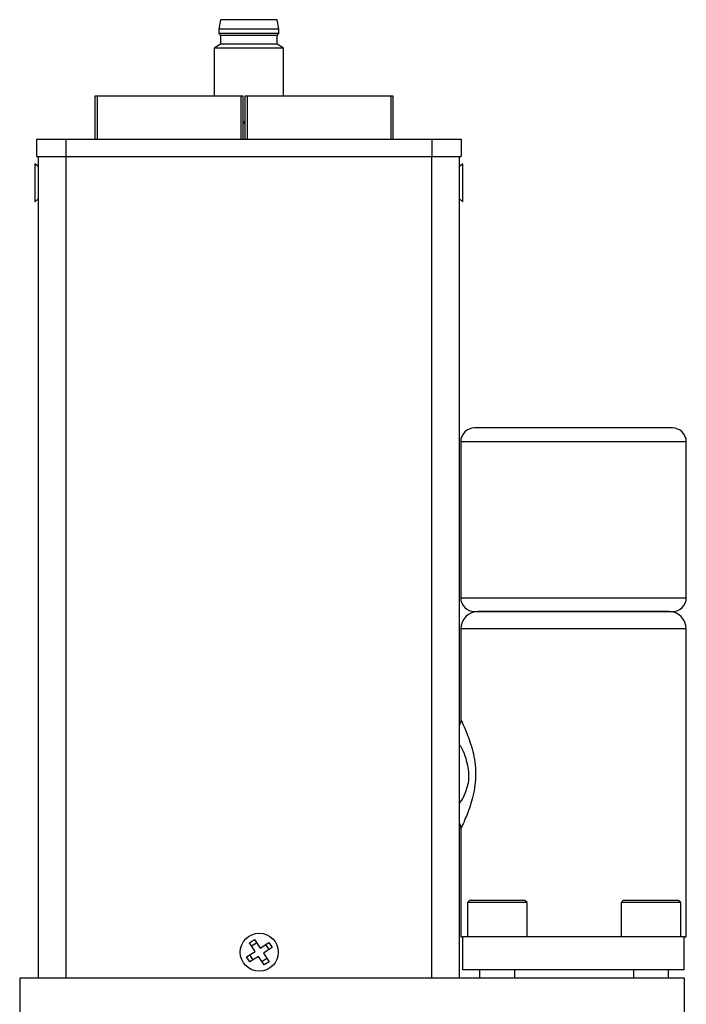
# Model space of a CAD drawing. Header units: inches. Extents: x 8.9 to 30.3, y 2.4 to 19.7.
# Tile 3 of 11: x 14.8 to 17.8, y 7.9 to 12.3. Entities that reach past the tile are written whole.
import ezdxf

# ---------------------------------------------------------------- set-up
doc = ezdxf.new("R2010")
doc.units = ezdxf.units.IN
doc.header["$MEASUREMENT"] = 0

msp = doc.modelspace()

# ---------------------------------------------------------------- linework, layer by layer
at = {"color": 7, "linetype": 'Continuous', "lineweight": 25}
for p, q in [((15.6731, 12.33), (15.666, 12.2878)), ((15.9306, 12.33), (15.6731, 12.33)), ((15.9377, 12.2878), (15.9306, 12.33)), ((15.666, 12.2878), (15.666, 12.2681)), ((15.9377, 12.2878), (15.666, 12.2878)), ((15.9377, 12.2681), (15.9377, 12.2878)), ((15.666, 12.2681), (15.6739, 12.2582)), ((15.8019, 12.2681), (15.666, 12.2681)), ((15.6739, 12.2582), (15.6739, 12.2189)), ((15.9298, 12.2582), (15.6739, 12.2582)), ((15.9377, 12.2681), (15.8019, 12.2681)), ((15.9298, 12.2582), (15.9377, 12.2681)), ((15.9298, 12.2189), (15.9298, 12.2582)), ((15.6739, 12.2189), (15.6444, 12.2018)), ((15.6444, 12.2018), (15.6444, 11.9838)), ((15.9593, 12.2018), (15.6444, 12.2018)), ((15.9298, 12.2189), (15.6739, 12.2189)), ((15.9593, 12.2018), (15.9298, 12.2189)), ((15.9593, 11.9838), (15.9593, 12.2018)), ((15.1058, 11.9838), (15.1058, 11.7897)), ((15.7668, 11.9838), (15.1158, 11.9838)), ((15.7768, 11.9838), (15.7668, 11.9838)), ((15.7768, 11.7897), (15.7768, 11.9838)), ((15.7838, 11.9838), (15.7838, 11.7897)), ((16.4448, 11.9838), (15.7938, 11.9838)), ((16.4548, 11.9838), (16.4448, 11.9838)), ((16.4548, 11.7897), (16.4548, 11.9838)), ((15.7838, 11.8685), (15.7768, 11.8685)), ((15.7838, 11.8612), (15.7768, 11.8601)), ((14.8412, 11.7897), (14.8412, 11.711)), ((14.8412, 11.7897), (14.9751, 11.7897)), ((14.9751, 11.7897), (14.9751, 11.711)), ((14.9751, 11.7897), (16.6286, 11.7897)), ((14.9995, 11.7917), (14.9995, 11.7897)), ((15.0348, 11.7897), (15.0348, 11.7917)), ((16.1325, 11.7897), (16.1325, 11.7917)), ((16.6286, 11.7897), (16.6286, 11.711)), ((16.6286, 11.7897), (16.7625, 11.7897)), ((16.7625, 11.7897), (16.7625, 11.711)), ((14.8412, 11.711), (14.9751, 11.711)), ((14.8488, 11.711), (14.8488, 7.9965)), ((14.9738, 11.711), (14.9738, 7.9965)), ((14.9751, 11.711), (16.6286, 11.711)), ((16.6286, 11.711), (16.7625, 11.711)), ((16.6298, 7.9965), (16.6298, 11.711)), ((16.7548, 7.9965), (16.7548, 11.711)), ((14.8488, 11.6662), (14.8338, 11.6789)), ((14.8338, 11.6789), (14.8338, 11.5069)), ((16.7698, 11.6789), (16.7548, 11.6662)), ((16.7698, 11.5069), (16.7698, 11.6789)), ((14.8338, 11.5069), (14.8488, 11.5196)), ((16.7548, 11.5196), (16.7698, 11.5069)), ((17.7173, 10.4845), (16.8223, 10.4845)), ((16.7598, 10.422), (16.7598, 9.717)), ((17.7798, 9.717), (17.7798, 10.422)), ((16.8223, 9.6545), (17.7173, 9.6545)), ((17.7011, 9.6545), (16.8386, 9.6545)), ((16.7598, 9.5757), (16.7598, 9.1656)), ((17.7798, 8.1845), (17.7798, 9.5757)), ((16.7598, 8.6734), (16.7598, 8.1845)), ((16.7998, 8.3485), (16.7898, 8.3385)), ((16.7898, 8.3385), (16.7898, 8.1845)), ((17.0598, 8.3385), (16.7898, 8.3385)), ((17.0498, 8.3485), (16.7998, 8.3485)), ((17.0598, 8.3385), (17.0498, 8.3485)), ((17.0598, 8.1845), (17.0598, 8.3385)), ((17.4948, 8.3485), (17.4848, 8.3385)), ((17.4848, 8.3385), (17.4848, 8.1845)), ((17.7548, 8.3385), (17.4848, 8.3385)), ((17.7448, 8.3485), (17.4948, 8.3485)), ((17.7548, 8.3385), (17.7448, 8.3485)), ((17.7548, 8.1845), (17.7548, 8.3385)), ((15.805, 8.1573), (15.8276, 8.1721)), ((15.8304, 8.1184), (15.805, 8.1573)), ((15.8145, 8.1428), (15.8371, 8.1575)), ((15.8276, 8.1721), (15.853, 8.1332)), ((15.853, 8.1332), (15.8919, 8.1586)), ((15.8774, 8.1491), (15.8922, 8.1265)), ((15.8919, 8.1586), (15.9067, 8.136)), ((16.7598, 8.1845), (16.7698, 8.1845)), ((17.7698, 8.1845), (16.7698, 8.1845)), ((16.7698, 8.0345), (16.7698, 8.1845)), ((17.7698, 8.0345), (17.7698, 8.1845)), ((17.7698, 8.1845), (17.7798, 8.1845)), ((15.7915, 8.093), (15.8304, 8.1184)), ((15.8208, 8.0799), (15.806, 8.1025)), ((15.9067, 8.136), (15.8678, 8.1106)), ((15.8678, 8.1106), (15.8932, 8.0716)), ((15.8062, 8.0704), (15.7915, 8.093)), ((15.8452, 8.0958), (15.8062, 8.0704)), ((15.8706, 8.0569), (15.8452, 8.0958)), ((15.8837, 8.0862), (15.8611, 8.0714)), ((15.8932, 8.0716), (15.8706, 8.0569)), ((17.7698, 8.0345), (16.7698, 8.0345)), ((16.8454, 8.0345), (16.8454, 7.9965)), ((17.0043, 7.9965), (17.0043, 8.0345)), ((17.5404, 8.0345), (17.5404, 7.9965)), ((17.6993, 7.9965), (17.6993, 8.0345)), ((17.7718, 7.9965), (14.7658, 7.9965)), ((14.7658, 7.9965), (14.7658, 6.5115)), ((17.7718, 6.5115), (17.7718, 7.9965))]:
    msp.add_line(p, q, dxfattribs=at)
at = {"color": 8, "linetype": 'Continuous', "lineweight": 25}
for p, q in [((15.1158, 11.9838), (15.1158, 11.7897)), ((15.7668, 11.7897), (15.7668, 11.9838)), ((15.7938, 11.9838), (15.7938, 11.7897)), ((16.4448, 11.7897), (16.4448, 11.9838)), ((17.7798, 10.422), (16.7598, 10.422)), ((16.7598, 9.717), (17.7798, 9.717)), ((17.7798, 9.5757), (16.7598, 9.5757))]:
    msp.add_line(p, q, dxfattribs=at)
at = {"color": 7, "linetype": 'Continuous', "lineweight": 25, "flags": 128}
for points in [[(15.1158, 11.9838), (15.1139, 11.9838), (15.112, 11.9838), (15.1103, 11.9838), (15.1088, 11.9838), (15.1075, 11.9838), (15.1066, 11.9838), (15.106, 11.9838), (15.1058, 11.9838)], [(15.7938, 11.9838), (15.7919, 11.9838), (15.79, 11.9838), (15.7883, 11.9838), (15.7868, 11.9838), (15.7855, 11.9838), (15.7846, 11.9838), (15.784, 11.9838), (15.7838, 11.9838)]]:
    msp.add_lwpolyline(points, dxfattribs=at)
at = {"color": 7, "linetype": 'Continuous', "lineweight": 25}
msp.add_circle((15.8491, 8.1145), 0.086, dxfattribs=at)
for centre, radius, start, end in [((16.8223, 10.422), 0.0625, 90, 180), ((17.7173, 10.422), 0.0625, 0, 90), ((16.8223, 9.717), 0.0625, 180, 270), ((17.7173, 9.717), 0.0625, 270, 0), ((16.8386, 9.5757), 0.0787, 90, 180), ((17.7011, 9.5757), 0.0787, 0, 90)]:
    msp.add_arc(centre, radius, start, end, dxfattribs=at)
for points, knots in [([(16.76, 9.1703), (16.7599, 9.1631), (16.7599, 9.1531), (16.756, 9.144), (16.7548, 9.1414)], [0, 0, 0, 0, 0.715365, 1, 1, 1, 1]), ([(16.7548, 8.7869), (16.7612, 8.7964), (16.7732, 8.8144), (16.7876, 8.8517), (16.7969, 8.8869), (16.7976, 8.9233), (16.7919, 8.9621), (16.7808, 9.0031), (16.766, 9.0365), (16.7577, 9.0483), (16.7548, 9.0523)], [0, 0, 0, 0, 0.15899, 0.299255, 0.407758, 0.50231, 0.619035, 0.758295, 0.918525, 1, 1, 1, 1]), ([(16.7548, 8.6976), (16.756, 8.695), (16.7599, 8.6859), (16.7599, 8.6759), (16.76, 8.6687)], [0, 0, 0, 0, 0.28574, 1, 1, 1, 1])]:
    msp.add_open_spline(points, degree=3, knots=knots, dxfattribs=at)
at = {"color": 8, "linetype": 'Continuous', "lineweight": 25}
msp.add_open_spline([(16.7604, 9.1656), (16.7605, 9.1655), (16.7607, 9.1653), (16.7696, 9.1466), (16.7907, 9.0996), (16.8148, 9.0281), (16.8262, 8.961), (16.8282, 8.9077), (16.8231, 8.8555), (16.809, 8.7911), (16.7892, 8.7375), (16.7727, 8.6993), (16.7638, 8.6807), (16.7595, 8.6718), (16.7603, 8.6731), (16.7604, 8.6734)], degree=3, knots=[0, 0, 0, 0, 0.049734, 0.115811, 0.24826, 0.38105, 0.448505, 0.514027, 0.580479, 0.646927, 0.7802, 0.847483, 0.913504, 0.980044, 1, 1, 1, 1], dxfattribs=at)

doc.saveas('drawing.dxf')
